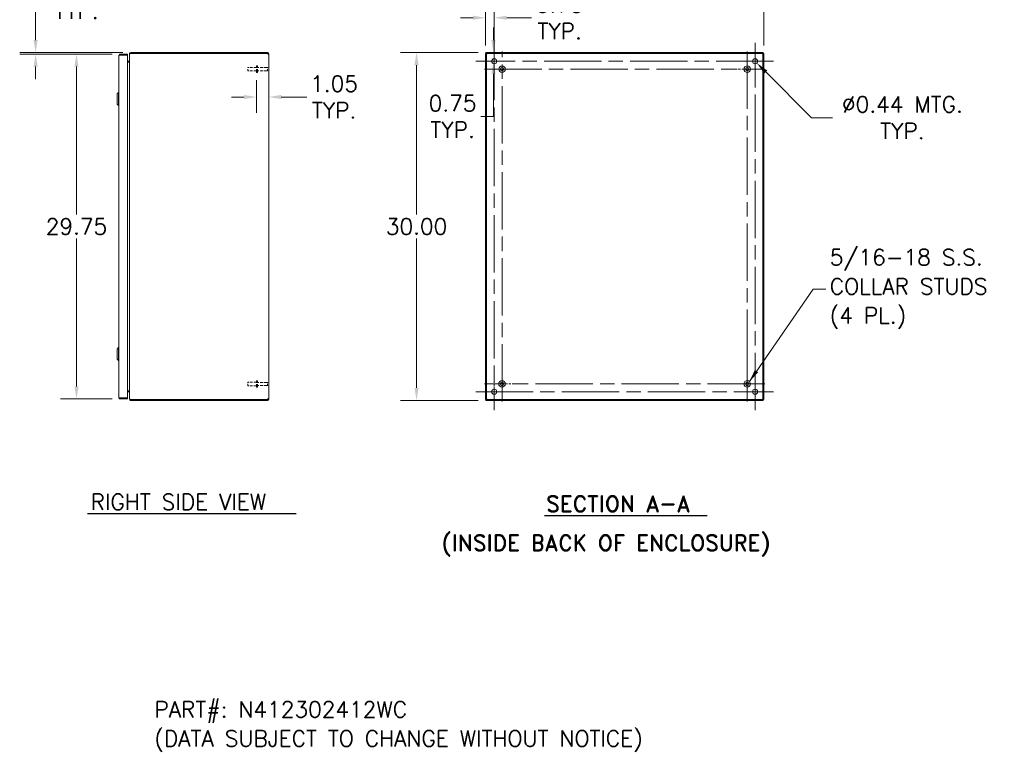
# Model space of a CAD drawing. Header units: inches. Extents: x 8 to 182, y 6 to 119.
# Tile 7 of 8: x 94 to 178, y 19 to 82. Entities that reach past the tile are written whole.
import ezdxf

# ---------------------------------------------------------------- set-up
doc = ezdxf.new("R2010")
doc.units = ezdxf.units.IN
doc.header["$LTSCALE"] = 11
doc.header["$MEASUREMENT"] = 0
doc.linetypes.add('CHAIN', pattern=[0.7087, 0.4724, -0.0591, 0.1181, -0.0591])
doc.linetypes.add('DASHED', pattern=[0.2067, 0.1654, -0.0413])
for name, color, linetype, lineweight in [('Center Mark (ANSI)', 7, 'Continuous', 5), ('Centerline (ANSI)', 7, 'Continuous', 5), ('Dimension (ANSI)', 7, 'Continuous', 5), ('Hatch (ANSI)', 7, 'Continuous', 5), ('Hidden (ANSI)', 7, 'DASHED', 5), ('Symbol (ANSI)', 7, 'Continuous', 5), ('Visible (ANSI)', 7, 'Continuous', 5)]:
    doc.layers.add(name, color=color, linetype=linetype, lineweight=lineweight)
doc.styles.add('Note Text (ANSI)', font='RomanS.shx')
doc.styles.add('Text Style165', font='RomanD.shx')
doc.styles.add('Text Style166', font='RomanD.shx')
doc.styles.add('Text Style167', font='RomanS.shx')
doc.dimstyles.new('Default (ANSI)', dxfattribs={"dimscale": 11, "dimtxt": 0.125, "dimasz": 0.098425, "dimexe": 0.125, "dimexo": 0.0625, "dimgap": 0.031496, "dimtad": 0, "dimtih": 1, "dimtoh": 1, "dimrnd": 1e-08, "dimzin": 0, "dimdsep": 46, "dimtxsty": 'Note Text (ANSI)', "dimcen": 0.09, "dimdle": 0.393701, "dimclrd": 256, "dimclre": 256, "dimclrt": 256, "dimadec": 0, "dimazin": 0, "dimtfac": 0.96, "dimtofl": 0, "dimtmove": 0, "dimatfit": 3, "dimfxl": 1, "dimtolj": 1, "dimtzin": 4, "dimlwd": -1, "dimlwe": -1, "dimarcsym": 0})
doc.dimstyles.new('Default (ANSI)$7', dxfattribs={"dimscale": 11, "dimtxt": 0.125, "dimasz": 0.098425, "dimexe": 0.125, "dimexo": 0.0625, "dimgap": 0.031496, "dimtad": 0, "dimtih": 1, "dimtoh": 1, "dimrnd": 1e-08, "dimzin": 0, "dimdsep": 46, "dimtxsty": 'Note Text (ANSI)', "dimcen": 0.09, "dimdle": 0.393701, "dimclrd": 256, "dimclre": 256, "dimclrt": 256, "dimadec": 0, "dimazin": 0, "dimtfac": 0.96, "dimtofl": 0, "dimtmove": 0, "dimatfit": 3, "dimfxl": 1, "dimtolj": 1, "dimtzin": 4, "dimlwd": -1, "dimlwe": -1, "dimarcsym": 0})

# ---------------------------------------------------------------- blocks, each defined once
blk = doc.blocks.new('*D5')
at = {"layer": 'Defpoints', "color": 0, "transparency": 16777216}
for p in [(133.745, 79.288), (127.753, 49.288), (133.745, 49.288)]:
    blk.add_point(p, dxfattribs=at)
at = {"layer": 'Dimension (ANSI)', "transparency": 16777216}
for p, q in [((133.058, 79.288), (126.378, 79.288)), ((127.753, 78.205), (127.753, 65.322)), ((127.753, 50.37), (127.753, 63.254)), ((133.058, 49.288), (126.378, 49.288))]:
    blk.add_line(p, q, dxfattribs=at)
for points in [[(127.573, 78.205), (127.934, 78.205), (127.753, 79.288)], [(127.573, 50.37), (127.934, 50.37), (127.753, 49.288)]]:
    blk.add_solid(points, dxfattribs=at)
at = {"layer": 'Dimension (ANSI)', "transparency": 16777216, "insert": (127.753, 64.288), "char_height": 1.375, "attachment_point": 5, "style": 'Note Text (ANSI)'}
blk.add_mtext('\\A1;30.00', dxfattribs=at)
blk = doc.blocks.new('*D6')
at = {"layer": 'Defpoints', "color": 0, "transparency": 16777216}
for p in [(157.708, 85.729), (133.708, 79.208), (157.708, 79.208)]:
    blk.add_point(p, dxfattribs=at)
at = {"layer": 'Dimension (ANSI)', "transparency": 16777216}
for p, q in [((133.708, 79.895), (133.708, 87.104)), ((157.708, 79.895), (157.708, 87.104)), ((134.791, 85.729), (142.612, 85.729)), ((156.626, 85.729), (148.805, 85.729))]:
    blk.add_line(p, q, dxfattribs=at)
for points in [[(134.791, 85.91), (134.791, 85.549), (133.708, 85.729)], [(156.626, 85.91), (156.626, 85.549), (157.708, 85.729)]]:
    blk.add_solid(points, dxfattribs=at)
at = {"layer": 'Dimension (ANSI)', "transparency": 16777216, "insert": (145.708, 85.729), "char_height": 1.375, "attachment_point": 5, "style": 'Note Text (ANSI)'}
blk.add_mtext('\\A1;24.00', dxfattribs=at)
blk = doc.blocks.new('*D7')
at = {"layer": 'Defpoints', "color": 0, "transparency": 16777216}
for p in [(133.708, 82.296), (133.708, 79.208), (134.458, 78.538)]:
    blk.add_point(p, dxfattribs=at)
at = {"layer": 'Dimension (ANSI)', "transparency": 16777216}
for p, q in [((133.708, 79.895), (133.708, 83.671)), ((134.458, 79.225), (134.458, 83.671)), ((132.626, 82.296), (131.543, 82.296)), ((135.541, 82.296), (137.661, 82.296))]:
    blk.add_line(p, q, dxfattribs=at)
for points in [[(132.626, 82.476), (132.626, 82.115), (133.708, 82.296)], [(135.541, 82.476), (135.541, 82.115), (134.458, 82.296)]]:
    blk.add_solid(points, dxfattribs=at)
at = {"layer": 'Dimension (ANSI)', "transparency": 16777216, "insert": (140.103, 82.296), "char_height": 1.375, "attachment_point": 5, "style": 'Note Text (ANSI)'}
blk.add_mtext('\\A1;0.75{\\PTYP.}', dxfattribs=at)
blk = doc.blocks.new('*D8')
at = {"layer": 'Defpoints', "color": 0, "transparency": 16777216}
for p in [(133.745, 79.288), (134.239, 78.538), (134.39, 78.538)]:
    blk.add_point(p, dxfattribs=at)
at = {"layer": 'Dimension (ANSI)', "transparency": 16777216}
for p, q in [((134.39, 80.37), (134.39, 81.453)), ((134.433, 79.288), (135.765, 79.288)), ((134.927, 78.538), (135.765, 78.538)), ((134.39, 77.455), (134.39, 73.776)), ((134.39, 73.776), (133.308, 73.776))]:
    blk.add_line(p, q, dxfattribs=at)
for points in [[(134.21, 80.37), (134.571, 80.37), (134.39, 79.288)], [(134.21, 77.455), (134.571, 77.455), (134.39, 78.538)]]:
    blk.add_solid(points, dxfattribs=at)
at = {"layer": 'Dimension (ANSI)', "transparency": 16777216, "insert": (130.866, 73.776), "char_height": 1.375, "attachment_point": 5, "style": 'Note Text (ANSI)'}
blk.add_mtext('\\A1;0.75{\\PTYP.}', dxfattribs=at)
blk = doc.blocks.new('*D9')
at = {"layer": 'Defpoints', "color": 0, "transparency": 16777216}
for p in [(156.804, 78.692), (157.113, 78.383)]:
    blk.add_point(p, dxfattribs=at)
at = {"layer": 'Dimension (ANSI)', "transparency": 16777216}
for p, q in [((156.958, 77.548), (156.958, 79.528)), ((155.968, 78.538), (157.948, 78.538)), ((161.821, 73.675), (157.878, 77.618)), ((163.627, 73.675), (161.821, 73.675))]:
    blk.add_line(p, q, dxfattribs=at)
blk.add_solid([(158.006, 77.745), (157.751, 77.49), (157.113, 78.383)], dxfattribs=at)
at = {"layer": 'Dimension (ANSI)', "transparency": 16777216, "insert": (169.67, 73.675), "char_height": 1.375, "attachment_point": 5, "style": 'Note Text (ANSI)'}
blk.add_mtext('\\A1;∅0.44{ MTG.\\PTYP.}', dxfattribs=at)
blk = doc.blocks.new('*D10')
at = {"layer": 'Defpoints', "color": 0, "transparency": 16777216}
for p in [(94.892, 79.163), (102.188, 79.163), (103.105, 79.288)]:
    blk.add_point(p, dxfattribs=at)
at = {"layer": 'Dimension (ANSI)', "transparency": 16777216}
for p, q in [((94.892, 80.37), (94.892, 84.05)), ((94.892, 84.05), (95.975, 84.05)), ((102.418, 79.288), (93.517, 79.288)), ((101.5, 79.163), (93.517, 79.163)), ((94.892, 78.08), (94.892, 76.997))]:
    blk.add_line(p, q, dxfattribs=at)
for points in [[(94.712, 80.37), (95.073, 80.37), (94.892, 79.288)], [(94.712, 78.08), (95.073, 78.08), (94.892, 79.163)]]:
    blk.add_solid(points, dxfattribs=at)
at = {"layer": 'Dimension (ANSI)', "transparency": 16777216, "insert": (98.417, 84.05), "char_height": 1.375, "attachment_point": 5, "style": 'Note Text (ANSI)'}
blk.add_mtext('\\A1;0.13{\\PTYP.}', dxfattribs=at)
blk = doc.blocks.new('*D11')
at = {"layer": 'Defpoints', "color": 0, "transparency": 16777216}
for p in [(102.188, 79.163), (98.417, 49.413), (102.188, 49.413)]:
    blk.add_point(p, dxfattribs=at)
at = {"layer": 'Dimension (ANSI)', "transparency": 16777216}
for p, q in [((101.5, 79.163), (97.042, 79.163)), ((98.417, 78.08), (98.417, 65.322)), ((98.417, 50.495), (98.417, 63.254)), ((101.5, 49.413), (97.042, 49.413))]:
    blk.add_line(p, q, dxfattribs=at)
for points in [[(98.236, 78.08), (98.597, 78.08), (98.417, 79.163)], [(98.236, 50.495), (98.597, 50.495), (98.417, 49.413)]]:
    blk.add_solid(points, dxfattribs=at)
at = {"layer": 'Dimension (ANSI)', "transparency": 16777216, "insert": (98.417, 64.288), "char_height": 1.375, "attachment_point": 5, "style": 'Note Text (ANSI)'}
blk.add_mtext('\\A1;29.75', dxfattribs=at)
blk = doc.blocks.new('*D22')
at = {"layer": 'Defpoints', "color": 0, "transparency": 16777216}
for p in [(113.946, 77.586), (115, 75.939), (115, 75.459)]:
    blk.add_point(p, dxfattribs=at)
at = {"layer": 'Dimension (ANSI)', "transparency": 16777216}
for p, q in [((113.946, 76.899), (113.946, 74.084)), ((112.864, 75.459), (111.781, 75.459)), ((116.083, 75.459), (118.302, 75.459))]:
    blk.add_line(p, q, dxfattribs=at)
for points in [[(112.864, 75.64), (112.864, 75.279), (113.946, 75.459)], [(116.083, 75.64), (116.083, 75.279), (115, 75.459)]]:
    blk.add_solid(points, dxfattribs=at)
at = {"layer": 'Dimension (ANSI)', "transparency": 16777216, "insert": (120.645, 75.459), "char_height": 1.375, "attachment_point": 5, "style": 'Note Text (ANSI)'}
blk.add_mtext('\\A1;1.05{\\PTYP.}', dxfattribs=at)

msp = doc.modelspace()

# ---------------------------------------------------------------- hatches: boundary and pattern name
at = {"layer": 'Hatch (ANSI)'}
h = msp.add_hatch(dxfattribs=at)
h.set_pattern_fill('ANSI31', color=256, scale=11, style=0)
h.paths.add_polyline_path([(157.671, 49.288), (157.671, 49.362), (133.745, 49.362), (133.745, 49.288)])
h.paths.add_polyline_path([(157.708, 79.208), (157.634, 79.208), (157.634, 49.368), (157.708, 49.368)])
h.paths.add_polyline_path([(133.708, 49.368), (133.782, 49.368), (133.782, 79.208), (133.708, 79.208)])
h.paths.add_polyline_path([(133.745, 79.288), (133.745, 79.214), (157.671, 79.214), (157.671, 79.288)])

# ---------------------------------------------------------------- linework, layer by layer
at = {"layer": 'Center Mark (ANSI)', "linetype": 'CHAIN', "ltscale": 0.160876}
for p, q in [((134.458, 76.944), (134.458, 80.132)), ((156.958, 76.944), (156.958, 80.132)), ((134.458, 51.632), (134.458, 48.444)), ((155.364, 50.038), (158.552, 50.038))]:
    msp.add_line(p, q, dxfattribs=at)
at = {"layer": 'Center Mark (ANSI)', "linetype": 'CHAIN', "ltscale": 0.153932}
for p, q in [((133.603, 77.868), (136.653, 77.868)), ((157.813, 77.868), (154.763, 77.868)), ((156.288, 49.183), (156.288, 52.233)), ((133.603, 50.708), (136.653, 50.708))]:
    msp.add_line(p, q, dxfattribs=at)
at = {"layer": 'Centerline (ANSI)', "linetype": 'CHAIN', "ltscale": 0.952448}
for p, q in [((134.458, 80.132), (134.458, 48.444)), ((156.958, 48.444), (156.958, 80.132)), ((135.128, 49.183), (135.128, 79.393)), ((156.288, 79.393), (156.288, 49.183)), ((158.552, 78.538), (132.864, 78.538)), ((133.603, 77.868), (157.813, 77.868)), ((157.813, 50.708), (133.603, 50.708)), ((132.864, 50.038), (158.552, 50.038))]:
    msp.add_line(p, q, dxfattribs=at)
at = {"layer": 'Hidden (ANSI)', "ltscale": 0.15303}
for p, q in [((113.946, 77.586), (113.946, 78.149)), ((114.031, 77.586), (114.031, 78.149)), ((113.946, 50.426), (113.946, 50.989)), ((114.031, 50.426), (114.031, 50.989))]:
    msp.add_line(p, q, dxfattribs=at)
at = {"layer": 'Hidden (ANSI)', "ltscale": 0.014618}
for p, q in [((114.031, 78.149), (113.946, 78.149)), ((114.031, 77.586), (113.946, 77.586)), ((114.031, 50.989), (113.946, 50.989)), ((114.031, 50.426), (113.946, 50.426))]:
    msp.add_line(p, q, dxfattribs=at)
at = {"layer": 'Hidden (ANSI)', "ltscale": 0.081497}
for p, q in [((113.196, 77.718), (113.196, 78.018)), ((113.196, 50.558), (113.196, 50.858))]:
    msp.add_line(p, q, dxfattribs=at)
at = {"layer": 'Hidden (ANSI)', "ltscale": 0.129766}
for p, q in [((113.946, 78.018), (113.196, 78.018)), ((113.946, 77.718), (113.196, 77.718)), ((113.946, 50.858), (113.196, 50.858)), ((113.946, 50.558), (113.196, 50.558))]:
    msp.add_line(p, q, dxfattribs=at)
at = {"layer": 'Hidden (ANSI)', "ltscale": 0.148813}
for p, q in [((114.891, 78.005), (114.031, 78.005)), ((114.891, 77.73), (114.031, 77.73)), ((114.891, 50.845), (114.031, 50.845)), ((114.891, 50.57), (114.031, 50.57))]:
    msp.add_line(p, q, dxfattribs=at)
at = {"layer": 'Hidden (ANSI)', "ltscale": 0.074697}
for p, q in [((114.891, 77.73), (114.891, 78.005)), ((114.891, 50.57), (114.891, 50.845))]:
    msp.add_line(p, q, dxfattribs=at)
at = {"layer": 'Hidden (ANSI)', "ltscale": 0.008471}
for p, q in [((114.926, 77.97), (114.891, 78.005)), ((114.926, 77.765), (114.891, 77.73)), ((114.926, 50.81), (114.891, 50.845)), ((114.926, 50.605), (114.891, 50.57))]:
    msp.add_line(p, q, dxfattribs=at)
at = {"layer": 'Symbol (ANSI)', "lineweight": 30}
for p, q in [((99.378, 39.547), (117.359, 39.547)), ((138.801, 39.373), (152.827, 39.373))]:
    msp.add_line(p, q, dxfattribs=at)
at = {"layer": 'Visible (ANSI)'}
for p, q in [((102.083, 49.518), (102.083, 79.058)), ((102.813, 79.163), (102.188, 79.163)), ((102.188, 79.089), (102.188, 79.163)), ((102.188, 79.089), (102.813, 79.089)), ((102.188, 79.078), (102.813, 79.078)), ((102.813, 79.089), (102.813, 79.163)), ((102.813, 79.078), (102.813, 49.498)), ((103, 79.183), (103, 79.171)), ((103.007, 79.183), (103, 79.183)), ((103, 49.404), (103, 79.171)), ((103.105, 79.288), (103.105, 79.214)), ((114.875, 79.288), (103.105, 79.288)), ((114.875, 79.214), (103.105, 79.214)), ((103.105, 79.208), (103.105, 79.203)), ((103.105, 79.208), (114.873, 79.208)), ((114.875, 79.288), (114.895, 79.288)), ((114.875, 79.214), (114.875, 79.288)), ((114.895, 79.214), (114.875, 79.214)), ((114.895, 79.238), (114.895, 79.288)), ((114.895, 79.214), (114.895, 79.238)), ((114.926, 79.183), (115, 79.183)), ((114.926, 79.174), (114.926, 79.183)), ((114.926, 79.174), (115, 79.174)), ((115, 79.183), (115, 79.174)), ((115, 79.174), (115, 49.401)), ((133.782, 79.208), (133.708, 79.208)), ((133.708, 79.208), (133.708, 49.368)), ((133.745, 79.288), (133.745, 79.214)), ((157.671, 79.288), (133.745, 79.288)), ((133.745, 79.214), (157.671, 79.214)), ((133.782, 49.368), (133.782, 79.208)), ((157.708, 79.208), (157.634, 79.208)), ((157.634, 79.208), (157.634, 49.368)), ((157.671, 79.214), (157.671, 79.288)), ((157.708, 49.368), (157.708, 79.208)), ((102.969, 78.549), (102.813, 78.549)), ((102.813, 78.475), (102.969, 78.475)), ((102.969, 78.464), (102.813, 78.464)), ((101.925, 75.721), (102.043, 75.839)), ((101.925, 74.855), (101.925, 75.721)), ((102.043, 74.737), (102.043, 75.839)), ((102.043, 75.839), (102.083, 75.839)), ((101.925, 74.855), (102.043, 74.737)), ((102.043, 74.737), (102.083, 74.737)), ((101.925, 53.721), (102.043, 53.839)), ((101.925, 52.855), (101.925, 53.721)), ((102.043, 52.737), (102.043, 53.839)), ((102.043, 53.839), (102.083, 53.839)), ((101.925, 52.855), (102.043, 52.737)), ((102.043, 52.737), (102.083, 52.737)), ((102.813, 49.498), (102.188, 49.498)), ((102.188, 49.487), (102.813, 49.487)), ((102.188, 49.487), (102.188, 49.413)), ((102.188, 49.413), (102.813, 49.413)), ((102.969, 50.111), (102.813, 50.111)), ((102.969, 50.1), (102.813, 50.1)), ((102.969, 50.026), (102.813, 50.026)), ((102.813, 49.487), (102.813, 49.413)), ((103, 49.404), (103, 49.393)), ((103.007, 49.393), (103, 49.393)), ((103.105, 49.373), (103.105, 49.368)), ((114.873, 49.368), (103.105, 49.368)), ((103.105, 49.362), (103.105, 49.288)), ((114.875, 49.362), (103.105, 49.362)), ((103.105, 49.288), (114.875, 49.288)), ((114.875, 49.288), (114.875, 49.362)), ((114.875, 49.362), (114.895, 49.362)), ((114.895, 49.288), (114.875, 49.288)), ((114.895, 49.337), (114.895, 49.362)), ((114.895, 49.288), (114.895, 49.337)), ((114.926, 49.401), (115, 49.401)), ((114.926, 49.393), (114.926, 49.401)), ((114.926, 49.393), (115, 49.393)), ((115, 49.401), (115, 49.393)), ((133.708, 49.368), (133.782, 49.368)), ((157.671, 49.362), (133.745, 49.362)), ((133.745, 49.362), (133.745, 49.288)), ((133.745, 49.288), (157.671, 49.288)), ((157.634, 49.368), (157.708, 49.368)), ((157.671, 49.288), (157.671, 49.362))]:
    msp.add_line(p, q, dxfattribs=at)
for centre, radius in [((134.458, 78.538), 0.219), ((135.128, 77.868), 0.281), ((156.288, 77.868), 0.282), ((156.958, 78.538), 0.219), ((135.128, 77.868), 0.15), ((156.288, 77.868), 0.15), ((135.128, 50.708), 0.282), ((156.288, 50.708), 0.282), ((134.458, 50.038), 0.219), ((135.128, 50.708), 0.15), ((156.288, 50.708), 0.15), ((156.958, 50.038), 0.219)]:
    msp.add_circle(centre, radius, dxfattribs=at)
for centre, radius, start, end in [((103.105, 79.183), 0.0312, 90, 141.76634), ((114.939, 79.226), 0.068, 195.76328, 229.98509), ((133.77, 79.226), 0.068, 310.01491, 319.98509), ((157.647, 79.226), 0.068, 220.01491, 229.98509), ((102.969, 78.581), 0.105, 270, 277.93093), ((102.969, 49.995), 0.105, 82.06907, 90), ((103.105, 49.393), 0.0312, 218.23366, 270), ((114.939, 49.349), 0.068, 130.01491, 164.23672), ((133.77, 49.349), 0.068, 40.01491, 49.98509), ((157.647, 49.349), 0.068, 130.01491, 139.98509)]:
    msp.add_arc(centre, radius, start, end, dxfattribs=at)
for points, knots in [([(102.188, 79.163), (102.15, 79.163), (102.112, 79.14), (102.094, 79.106), (102.087, 79.091), (102.083, 79.074), (102.083, 79.058)], [0, 0, 0, 0, 1.095058, 1.095058, 1.095058, 1.570796, 1.570796, 1.570796, 1.570796]), ([(102.083, 79.058), (102.083, 79.062), (102.106, 79.067), (102.14, 79.072), (102.155, 79.074), (102.171, 79.076), (102.188, 79.078)], [0, 0, 0, 0, 1.095058, 1.095058, 1.095058, 1.570796, 1.570796, 1.570796, 1.570796]), ([(102.162, 79.074), (102.167, 79.082), (102.176, 79.088), (102.185, 79.089), (102.186, 79.089), (102.187, 79.089), (102.188, 79.089)], [0.5736743, 0.5736743, 0.5736743, 0.5736743, 1.4834748, 1.4834748, 1.4834748, 1.5707963, 1.5707963, 1.5707963, 1.5707963]), ([(103.105, 79.288), (103.069, 79.288), (103.032, 79.267), (103.014, 79.235), (103.005, 79.219), (103, 79.201), (103, 79.183)], [0, 0, 0, 0, 1.050651, 1.050651, 1.050651, 1.570796, 1.570796, 1.570796, 1.570796]), ([(103, 79.171), (103, 79.182), (103.021, 79.193), (103.053, 79.199), (103.069, 79.201), (103.087, 79.203), (103.105, 79.203)], [-1.570796, -1.570796, -1.570796, -1.570796, -0.520146, -0.520146, -0.520146, 0, 0, 0, 0]), ([(114.895, 79.288), (114.916, 79.288), (114.944, 79.28), (114.964, 79.262), (114.985, 79.243), (114.997, 79.216), (115, 79.193), (115, 79.19), (115, 79.186), (115, 79.183)], [2.443201, 2.443201, 2.443201, 2.443201, 3.088295, 3.088295, 3.088295, 3.733782, 3.733782, 3.733782, 3.839985, 3.839985, 3.839985, 3.839985]), ([(114.926, 79.183), (114.926, 79.191), (114.921, 79.202), (114.912, 79.208), (114.907, 79.212), (114.9, 79.214), (114.895, 79.214)], [2.443201, 2.443201, 2.443201, 2.443201, 3.301025, 3.301025, 3.301025, 3.839985, 3.839985, 3.839985, 3.839985]), ([(115, 79.174), (115, 79.165), (114.992, 79.159), (114.974, 79.158), (114.956, 79.158), (114.929, 79.162), (114.906, 79.17), (114.902, 79.171), (114.898, 79.173), (114.895, 79.174)], [-2.269188, -2.269188, -2.269188, -2.269188, -1.624093, -1.624093, -1.624093, -0.978607, -0.978607, -0.978607, -0.872404, -0.872404, -0.872404, -0.872404]), ([(133.813, 79.174), (133.805, 79.162), (133.794, 79.156), (133.787, 79.159), (133.784, 79.161), (133.782, 79.166), (133.782, 79.174)], [0.872404, 0.872404, 0.872404, 0.872404, 1.730229, 1.730229, 1.730229, 2.269188, 2.269188, 2.269188, 2.269188]), ([(133.783, 79.164), (133.79, 79.166), (133.796, 79.168), (133.803, 79.17), (133.806, 79.171), (133.81, 79.173), (133.813, 79.174)], [-1.1519581, -1.1519581, -1.1519581, -1.1519581, -0.9786071, -0.9786071, -0.9786071, -0.8724043, -0.8724043, -0.8724043, -0.8724043]), ([(133.822, 79.214), (133.834, 79.214), (133.84, 79.209), (133.837, 79.2), (133.835, 79.194), (133.83, 79.188), (133.822, 79.183)], [-0.698392, -0.698392, -0.698392, -0.698392, 0.159433, 0.159433, 0.159433, 0.698392, 0.698392, 0.698392, 0.698392]), ([(157.595, 79.183), (157.582, 79.191), (157.576, 79.202), (157.58, 79.208), (157.581, 79.212), (157.587, 79.214), (157.595, 79.214)], [2.443201, 2.443201, 2.443201, 2.443201, 3.301025, 3.301025, 3.301025, 3.839985, 3.839985, 3.839985, 3.839985]), ([(157.585, 79.212), (157.586, 79.206), (157.588, 79.2), (157.59, 79.193), (157.592, 79.19), (157.593, 79.186), (157.595, 79.183)], [3.5604309, 3.5604309, 3.5604309, 3.5604309, 3.7337818, 3.7337818, 3.7337818, 3.8399847, 3.8399847, 3.8399847, 3.8399847]), ([(157.634, 79.174), (157.634, 79.162), (157.629, 79.156), (157.62, 79.159), (157.615, 79.161), (157.608, 79.166), (157.603, 79.174)], [0.872404, 0.872404, 0.872404, 0.872404, 1.730229, 1.730229, 1.730229, 2.269188, 2.269188, 2.269188, 2.269188]), ([(102.969, 78.549), (102.981, 78.549), (102.992, 78.557), (102.997, 78.567), (102.999, 78.571), (103, 78.576), (103, 78.581)], [-3.141593, -3.141593, -3.141593, -3.141593, -2.012802, -2.012802, -2.012802, -1.570796, -1.570796, -1.570796, -1.570796]), ([(102.969, 78.464), (102.981, 78.464), (102.992, 78.489), (102.997, 78.524), (102.999, 78.538), (103, 78.554), (103, 78.569)], [-3.141593, -3.141593, -3.141593, -3.141593, -2.012802, -2.012802, -2.012802, -1.570796, -1.570796, -1.570796, -1.570796]), ([(102.083, 49.518), (102.083, 49.48), (102.106, 49.442), (102.14, 49.424), (102.155, 49.417), (102.171, 49.413), (102.188, 49.413)], [0, 0, 0, 0, 1.095058, 1.095058, 1.095058, 1.570796, 1.570796, 1.570796, 1.570796]), ([(102.188, 49.498), (102.15, 49.503), (102.112, 49.507), (102.094, 49.512), (102.087, 49.514), (102.083, 49.516), (102.083, 49.518)], [0, 0, 0, 0, 1.095058, 1.095058, 1.095058, 1.570796, 1.570796, 1.570796, 1.570796]), ([(102.162, 49.501), (102.167, 49.493), (102.176, 49.488), (102.185, 49.487), (102.186, 49.487), (102.187, 49.487), (102.188, 49.487)], [0.5736743, 0.5736743, 0.5736743, 0.5736743, 1.4834748, 1.4834748, 1.4834748, 1.5707963, 1.5707963, 1.5707963, 1.5707963]), ([(102.969, 50.111), (102.981, 50.111), (102.992, 50.087), (102.997, 50.051), (102.999, 50.037), (103, 50.022), (103, 50.006)], [-3.141593, -3.141593, -3.141593, -3.141593, -2.012802, -2.012802, -2.012802, -1.570796, -1.570796, -1.570796, -1.570796]), ([(102.969, 50.026), (102.981, 50.026), (102.992, 50.019), (102.997, 50.008), (102.999, 50.004), (103, 50), (103, 49.995)], [-3.141593, -3.141593, -3.141593, -3.141593, -2.012802, -2.012802, -2.012802, -1.570796, -1.570796, -1.570796, -1.570796]), ([(103.105, 49.373), (103.069, 49.373), (103.032, 49.379), (103.014, 49.389), (103.005, 49.393), (103, 49.399), (103, 49.404)], [0, 0, 0, 0, 1.050651, 1.050651, 1.050651, 1.570796, 1.570796, 1.570796, 1.570796]), ([(103, 49.393), (103, 49.356), (103.021, 49.32), (103.053, 49.302), (103.069, 49.293), (103.087, 49.288), (103.105, 49.288)], [-1.570796, -1.570796, -1.570796, -1.570796, -0.520146, -0.520146, -0.520146, 0, 0, 0, 0]), ([(114.895, 49.401), (114.916, 49.411), (114.944, 49.416), (114.964, 49.417), (114.985, 49.418), (114.997, 49.414), (115, 49.406), (115, 49.404), (115, 49.403), (115, 49.401)], [0.872404, 0.872404, 0.872404, 0.872404, 1.517499, 1.517499, 1.517499, 2.162986, 2.162986, 2.162986, 2.269188, 2.269188, 2.269188, 2.269188]), ([(114.895, 49.362), (114.903, 49.362), (114.915, 49.367), (114.921, 49.376), (114.925, 49.381), (114.926, 49.388), (114.926, 49.393)], [2.443201, 2.443201, 2.443201, 2.443201, 3.301025, 3.301025, 3.301025, 3.839985, 3.839985, 3.839985, 3.839985]), ([(115, 49.393), (115, 49.372), (114.992, 49.344), (114.974, 49.324), (114.956, 49.303), (114.929, 49.291), (114.906, 49.288), (114.902, 49.288), (114.898, 49.288), (114.895, 49.288)], [2.443201, 2.443201, 2.443201, 2.443201, 3.088295, 3.088295, 3.088295, 3.733782, 3.733782, 3.733782, 3.839985, 3.839985, 3.839985, 3.839985]), ([(133.782, 49.401), (133.782, 49.414), (133.787, 49.42), (133.796, 49.416), (133.802, 49.414), (133.808, 49.409), (133.813, 49.401)], [-2.269188, -2.269188, -2.269188, -2.269188, -1.411364, -1.411364, -1.411364, -0.872404, -0.872404, -0.872404, -0.872404]), ([(133.822, 49.393), (133.834, 49.385), (133.84, 49.373), (133.837, 49.367), (133.835, 49.363), (133.83, 49.362), (133.822, 49.362)], [-0.698392, -0.698392, -0.698392, -0.698392, 0.159433, 0.159433, 0.159433, 0.698392, 0.698392, 0.698392, 0.698392]), ([(133.832, 49.363), (133.83, 49.37), (133.828, 49.376), (133.826, 49.382), (133.825, 49.386), (133.823, 49.39), (133.822, 49.393)], [0.4188382, 0.4188382, 0.4188382, 0.4188382, 0.5921892, 0.5921892, 0.5921892, 0.698392, 0.698392, 0.698392, 0.698392]), ([(157.595, 49.362), (157.582, 49.362), (157.576, 49.367), (157.58, 49.376), (157.581, 49.381), (157.587, 49.388), (157.595, 49.393)], [2.443201, 2.443201, 2.443201, 2.443201, 3.301025, 3.301025, 3.301025, 3.839985, 3.839985, 3.839985, 3.839985]), ([(157.603, 49.401), (157.611, 49.414), (157.623, 49.42), (157.629, 49.416), (157.633, 49.414), (157.634, 49.409), (157.634, 49.401)], [-2.269188, -2.269188, -2.269188, -2.269188, -1.411364, -1.411364, -1.411364, -0.872404, -0.872404, -0.872404, -0.872404]), ([(157.633, 49.411), (157.626, 49.41), (157.62, 49.408), (157.614, 49.406), (157.61, 49.404), (157.606, 49.403), (157.603, 49.401)], [1.9896346, 1.9896346, 1.9896346, 1.9896346, 2.1629855, 2.1629855, 2.1629855, 2.2691883, 2.2691883, 2.2691883, 2.2691883])]:
    msp.add_open_spline(points, degree=3, knots=knots, dxfattribs=at)
for points in [[(114.925, 79.164), (114.926, 79.167), (114.926, 79.17), (114.926, 79.174)], [(133.822, 79.183), (133.826, 79.192), (133.829, 79.202), (133.832, 79.213)], [(157.603, 79.174), (157.612, 79.17), (157.622, 79.167), (157.633, 79.164)], [(114.926, 49.401), (114.926, 49.405), (114.926, 49.409), (114.925, 49.411)], [(133.813, 49.401), (133.804, 49.405), (133.794, 49.409), (133.783, 49.411)], [(157.595, 49.393), (157.591, 49.384), (157.587, 49.373), (157.585, 49.363)]]:
    msp.add_open_spline(points, degree=3, dxfattribs=at)

# ---------------------------------------------------------------- texts
at = {"layer": 'Symbol (ANSI)', "char_height": 1.375, "attachment_point": 4, "line_spacing_factor": 1.093904, "style": 'Note Text (ANSI)'}
for s, insert, width in [('{5/16-18 S.S.\\PCOLLAR STUDS\\P(4 PL.)}', (163.403, 58.897), 15.93001), ('{PART#: N412302412WC\\P(DATA SUBJECT TO CHANGE WITHOUT NOTICE)}', (105.138, 21.153), 56.32842)]:
    msp.add_mtext(s, dxfattribs=dict(at, insert=insert, width=width))
at = {"layer": 'Symbol (ANSI)', "char_height": 1.375, "attachment_point": 7}
for s, insert, style in [('RIGHT SIDE VIEW', (99.641, 39.843), 'Text Style167'), ('SECTION A-A', (138.94, 39.683), 'Text Style165'), ('(INSIDE BACK OF ENCLOSURE)', (129.967, 35.856), 'Text Style166')]:
    msp.add_mtext(s, dxfattribs=dict(at, insert=insert, style=style))

# ---------------------------------------------------------------- dimensions: what is measured, and where the dimension line sits
at = {"layer": 'Dimension (ANSI)'}
for base, p1, p2, angle, override, picture, middle in [((157.708, 85.729), (133.708, 79.208), (157.708, 79.208), 180, {"dimtih": 0, "dimtoh": 0, "dimdec": 2, "dimtp": 0, "dimtm": 0, "dimtdec": 2, "dimatfit": 1}, '*D6', (145.708, 85.729)), ((98.417, 49.413), (102.188, 79.163), (102.188, 49.413), 90, {"dimdec": 2, "dimtp": 0, "dimtm": 0, "dimtdec": 2, "dimatfit": 1}, '*D11', (98.417, 64.288)), ((127.753, 49.288), (133.745, 79.288), (133.745, 49.288), 90, {"dimdec": 2, "dimtp": 0, "dimtm": 0, "dimtdec": 2, "dimatfit": 1}, '*D5', (127.753, 64.288))]:
    dim = msp.add_linear_dim(base=base, p1=p1, p2=p2, angle=angle, dimstyle='Default (ANSI)', override=override, dxfattribs=at)
    dim.commit()
    dim.dimension.update_dxf_attribs({"geometry": picture, "text_midpoint": middle, "dimtype": 160})
for base, p1, p2, angle, override, picture, middle in [((94.892340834, 79.162771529), (103.105480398, 79.287771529), (102.187984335, 79.162771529), 90, {"dimdec": 2, "dimtp": 0, "dimtm": 0, "dimtdec": 2, "dimatfit": 1}, '*D10', (98.416712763, 84.049719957)), ((134.39, 78.538), (133.745, 79.288), (134.239, 78.538), 90, {"dimdec": 2, "dimtp": 0, "dimtm": 0, "dimtdec": 2, "dimatfit": 1}, '*D8', (130.866, 73.776)), ((115, 75.459), (113.946, 77.586), (115, 75.939), 180, {"dimtih": 0, "dimtoh": 0, "dimdec": 2, "dimse2": 1, "dimtp": 0, "dimtm": 0, "dimtdec": 2, "dimatfit": 1}, '*D22', (120.645, 75.459))]:
    dim = msp.add_linear_dim(base=base, p1=p1, p2=p2, angle=angle, text='<>{\\PTYP.}', dimstyle='Default (ANSI)', override=override, dxfattribs=at)
    dim.commit()
    dim.dimension.update_dxf_attribs({"geometry": picture, "text_midpoint": middle, "dimtype": 160})
dim = msp.add_linear_dim(base=(133.708, 82.296), p1=(134.458, 78.538), p2=(133.708, 79.208), text='<>{\\PTYP.}', dimstyle='Default (ANSI)', override={"dimtih": 0, "dimtoh": 0, "dimdec": 2, "dimtp": 0, "dimtm": 0, "dimtdec": 2, "dimatfit": 1}, dxfattribs=at)
dim.commit()
dim.dimension.update_dxf_attribs({"geometry": '*D7', "text_midpoint": (140.103, 82.296), "dimtype": 160})
dim = msp.add_diameter_dim_2p(p1=(156.804, 78.692), p2=(157.113, 78.383), text='<>{ MTG.\\PTYP.}', dimstyle='Default (ANSI)', override={"dimdec": 2, "dimlfac": 1, "dimtp": 0, "dimtm": 0, "dimtdec": 2}, dxfattribs=at)
dim.commit()
dim.dimension.update_dxf_attribs({"geometry": '*D9', "text_midpoint": (169.67, 73.675), "dimtype": 163})

# ---------------------------------------------------------------- leaders
at = {"layer": 'Symbol (ANSI)', "annotation_type": 0, "has_hookline": 1, "hookline_direction": 0, "text_width": 15.06}
msp.add_leader([(156.471, 50.922), (161.973, 58.897), (163.056, 58.897)], dimstyle='Default (ANSI)$7', override={"dimtad": 0}, dxfattribs=at)

doc.saveas('drawing.dxf')
